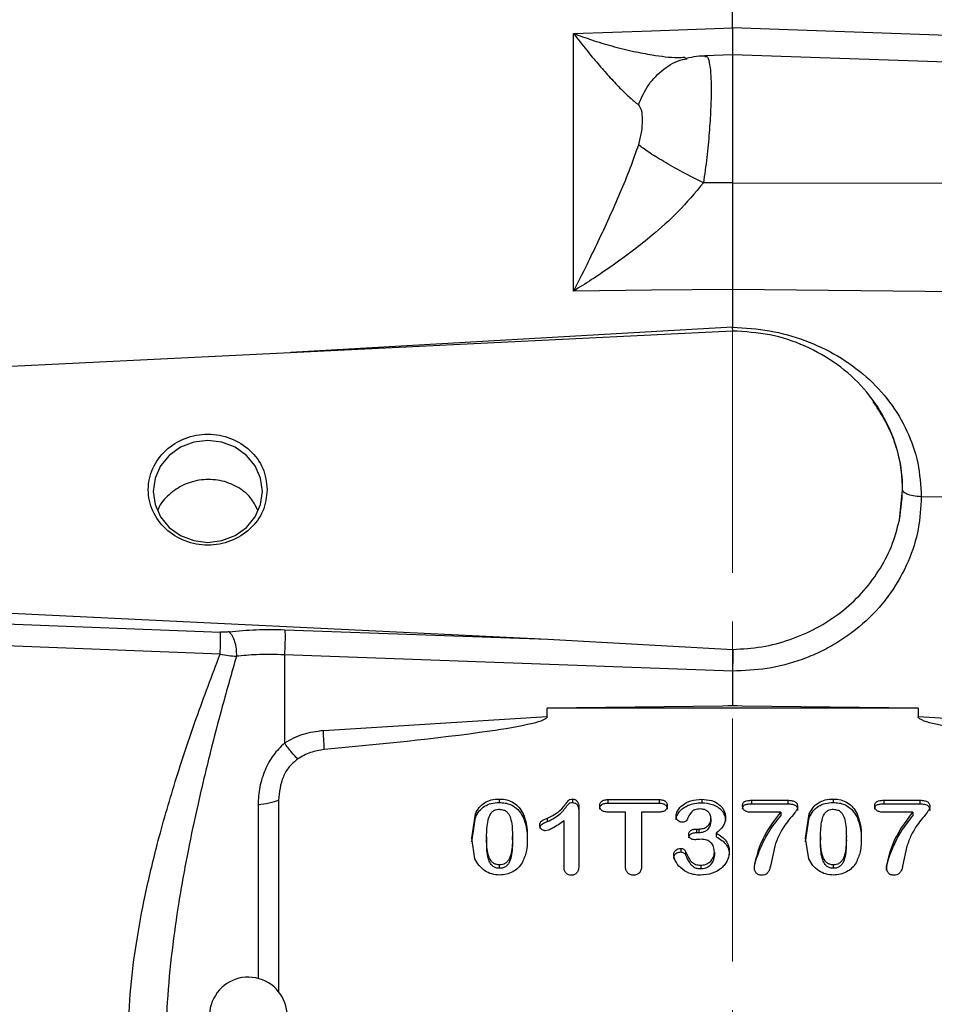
# Model space of a CAD drawing. Header units: inches. Extents: x 0.6 to 16.3, y 0.2 to 11.5.
# Tile 13 of 16: x 10.5 to 12.4, y 6.9 to 9. Entities that reach past the tile are written whole.
import ezdxf

# ---------------------------------------------------------------- set-up
doc = ezdxf.new("R2010")
doc.units = ezdxf.units.IN
doc.header["$MEASUREMENT"] = 0
doc.linetypes.add('CENTERX2', pattern=[0.8, 0.5, -0.1, 0.1, -0.1])
doc.styles.add('SLDTEXTSTYLE0', font='TXT', dxfattribs={"width": 0.75})
doc.dimstyles.new('SLDDIMSTYLE3', dxfattribs={"dimtxt": 0.137795, "dimasz": 0.14, "dimexe": 0, "dimexo": 0.0625, "dimgap": 0.034449, "dimtad": 0, "dimdec": 1, "dimlfac": 1.5, "dimrnd": 1e-09, "dimzin": 12, "dimdsep": 46, "dimtxsty": 'SLDTEXTSTYLE0', "dimblk1": 'CLOSED', "dimblk2": 'CLOSED', "dimsah": 1, "dimcen": 0.09, "dimadec": 0, "dimazin": 3, "dimtfac": 1, "dimtofl": 0, "dimtmove": 0, "dimatfit": 3, "dimldrblk": 'CLOSED', "dimfxl": 0, "dimfrac": 2, "dimtolj": 1, "dimtzin": 12, "dimarcsym": 0})

# ---------------------------------------------------------------- blocks, each defined once
blk = doc.blocks.new('_Closed')
at = {"color": 0, "linetype": 'ByBlock', "lineweight": -2}
for p, q in [((-1, 0.166667), (0, 0)), ((-1, 0.166667), (-1, -0.166667)), ((0, 0), (-1, -0.166667)), ((0, 0), (-1, 0))]:
    blk.add_line(p, q, dxfattribs=at)
blk = doc.blocks.new('_D_8')
at = {"color": 7, "linetype": 'Continuous', "lineweight": 0}
for p, q in [((10.35, 9.8206), (10.308, 9.8206)), ((10.308, 9.8206), (10.308, 9.6018)), ((10.6554, 9.8206), (10.6974, 9.8206)), ((10.6974, 9.8206), (10.6974, 9.6018)), ((8.959, 8.7137), (8.959, 9.6615)), ((8.959, 9.6221), (10.1871, 9.6221)), ((12.0044, 9.6221), (10.8183, 9.6221)), ((10.308, 9.6018), (10.35, 9.6018)), ((10.6974, 9.6018), (10.6554, 9.6018))]:
    blk.add_line(p, q, dxfattribs=at)
at = {"color": 7, "linetype": 'Continuous', "lineweight": 18, "xscale": 0.14, "yscale": 0.14, "rotation": 180.0000000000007}
blk.add_blockref('_Closed', (8.959, 9.6221), dxfattribs=at)
at = {"color": 7, "linetype": 'Continuous', "lineweight": 18, "xscale": 0.14, "yscale": 0.14}
blk.add_blockref('_Closed', (12.0044, 9.6221), dxfattribs=at)
at = {"color": 7, "linetype": 'Continuous', "lineweight": 18, "char_height": 0.1378, "attachment_point": 1, "style": 'SLDTEXTSTYLE0'}
for s, insert in [('116', (10.35, 9.7795)), ('4.6', (10.3754, 9.5733))]:
    blk.add_mtext(s, dxfattribs=dict(at, insert=insert))
blk = doc.blocks.new('_D_10')
at = {"color": 7, "linetype": 'Continuous', "lineweight": 0}
for p, q in [((13.2373, 10.3086), (13.1954, 10.3086)), ((13.1954, 10.3086), (13.1954, 10.0898)), ((13.5428, 10.3086), (13.5848, 10.3086)), ((13.5848, 10.3086), (13.5848, 10.0898)), ((12.0044, 9.9929), (12.0044, 10.1495)), ((15.4596, 7.596), (15.4596, 10.1495)), ((12.0044, 10.1101), (13.0745, 10.1101)), ((15.4596, 10.1101), (13.7056, 10.1101)), ((13.1954, 10.0898), (13.2373, 10.0898)), ((13.5848, 10.0898), (13.5428, 10.0898))]:
    blk.add_line(p, q, dxfattribs=at)
at = {"color": 7, "linetype": 'Continuous', "lineweight": 18, "xscale": 0.14, "yscale": 0.14, "rotation": 180.0000000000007}
blk.add_blockref('_Closed', (12.0044, 10.1101), dxfattribs=at)
at = {"color": 7, "linetype": 'Continuous', "lineweight": 18, "xscale": 0.14, "yscale": 0.14}
blk.add_blockref('_Closed', (15.4596, 10.1101), dxfattribs=at)
at = {"color": 7, "linetype": 'Continuous', "lineweight": 18, "char_height": 0.1378, "attachment_point": 1, "style": 'SLDTEXTSTYLE0'}
for s, insert in [('132', (13.2373, 10.2675)), ('5.2', (13.2628, 10.0613))]:
    blk.add_mtext(s, dxfattribs=dict(at, insert=insert))

msp = doc.modelspace()

# ---------------------------------------------------------------- linework, layer by layer
at = {"color": 7, "linetype": 'CENTERX2', "lineweight": 18}
msp.add_line((12.0044, 3.8287), (12.0044, 9.9535), dxfattribs=at)
at = {"color": 7, "linetype": 'Continuous', "lineweight": 25}
for p, q in [((12.0044, 8.9503), (12.0044, 9.3077)), ((11.6768, 8.9388), (11.8377, 8.9444)), ((11.6768, 8.4084), (11.6768, 8.9388)), ((11.8377, 8.9444), (12.0044, 8.9503)), ((13.514, 8.8972), (12.0044, 8.9503)), ((11.9076, 8.8877), (11.9053, 8.889)), ((12.0044, 8.8948), (11.9472, 8.8928)), ((11.9472, 8.8914), (11.9493, 8.8913)), ((13.5141, 8.8421), (12.0044, 8.8948)), ((12.0044, 8.8948), (12.0044, 8.6312)), ((12.0044, 8.6312), (11.9442, 8.6311)), ((12.0044, 8.6312), (13.514, 8.6294)), ((12.0044, 8.4119), (11.8377, 8.4101)), ((12.0044, 8.4119), (12.0044, 8.3342)), ((13.514, 8.3959), (12.0044, 8.4119)), ((11.8377, 8.4101), (11.6768, 8.4084)), ((12.0045, 8.3262), (12.0044, 8.3342)), ((12.0044, 8.3263), (10.1578, 8.2359)), ((12.3476, 7.9371), (12.3541, 7.9996)), ((12.3541, 7.9996), (12.3541, 7.9997)), ((12.9265, 7.9786), (12.3927, 7.9853)), ((10.1578, 7.7635), (11.6239, 7.6918)), ((10.1578, 7.7376), (10.9504, 7.7065)), ((11.0829, 7.7115), (11.6239, 7.6918)), ((10.9497, 7.6612), (10.1571, 7.6915)), ((11.6239, 7.6918), (12.0046, 7.6711)), ((11.0822, 7.6599), (11.0822, 7.4781)), ((12.0044, 7.6263), (11.0822, 7.6599)), ((12.0044, 7.6263), (12.0044, 7.5555)), ((11.9845, 7.5543), (11.6225, 7.5497)), ((11.6225, 7.532), (11.6225, 7.5497)), ((12.3862, 7.5497), (11.6225, 7.5497)), ((12.0044, 7.5555), (11.9845, 7.5543)), ((12.0044, 7.5545), (11.9845, 7.5543)), ((12.0044, 7.5545), (12.0044, 7.5555)), ((12.0242, 7.5543), (12.0044, 7.5555)), ((12.0242, 7.5543), (12.0044, 7.5545)), ((12.3862, 7.5497), (12.0242, 7.5543)), ((12.3862, 7.5497), (12.3862, 7.532)), ((11.6225, 7.532), (11.1621, 7.5037)), ((12.8466, 7.5037), (12.3862, 7.532)), ((11.0696, 7.3603), (11.0696, 6.9647)), ((11.524, 7.363), (11.524, 7.3558)), ((11.6748, 7.3628), (11.6748, 7.3556)), ((11.7476, 7.3618), (11.8531, 7.3618)), ((11.7476, 7.3618), (11.7476, 7.3546)), ((11.8531, 7.3618), (11.8531, 7.3546)), ((11.9409, 7.3625), (11.9409, 7.3554)), ((12.0434, 7.3604), (12.1179, 7.3604)), ((12.0434, 7.3604), (12.0434, 7.3532)), ((12.1179, 7.3604), (12.1179, 7.3532)), ((12.2111, 7.363), (12.2111, 7.3558)), ((12.3154, 7.3604), (12.3899, 7.3604)), ((12.3154, 7.3604), (12.3154, 7.3532)), ((12.3899, 7.3604), (12.3899, 7.3532)), ((11.6878, 7.3467), (11.6878, 7.2272)), ((11.7476, 7.3546), (11.8531, 7.3546)), ((12.0434, 7.3532), (12.1179, 7.3532)), ((12.3154, 7.3532), (12.3899, 7.3532)), ((11.4675, 7.2821), (11.4749, 7.3322)), ((11.4675, 7.275), (11.4749, 7.3251)), ((11.4749, 7.3322), (11.4749, 7.3251)), ((11.5734, 7.3326), (11.5734, 7.3254)), ((11.6234, 7.3165), (11.6234, 7.3237)), ((11.6574, 7.2231), (11.6574, 7.3181)), ((11.7838, 7.3362), (11.7476, 7.3362)), ((11.7838, 7.225), (11.7838, 7.3362)), ((11.8169, 7.3362), (11.8169, 7.225)), ((11.8531, 7.3362), (11.8169, 7.3362)), ((11.9597, 7.3231), (11.9597, 7.3159)), ((12.1033, 7.3359), (12.0434, 7.3359)), ((12.1033, 7.3359), (12.1033, 7.3287)), ((12.1546, 7.2821), (12.162, 7.3322)), ((12.1546, 7.275), (12.162, 7.3251)), ((12.162, 7.3322), (12.162, 7.3251)), ((12.2605, 7.3326), (12.2605, 7.3254)), ((12.3753, 7.3359), (12.3154, 7.3359)), ((12.3753, 7.3359), (12.3753, 7.3287)), ((11.93, 7.3012), (11.9345, 7.3012)), ((11.93, 7.3012), (11.93, 7.294)), ((11.9345, 7.3012), (11.9345, 7.294)), ((11.4742, 7.2402), (11.4675, 7.2821)), ((11.4981, 7.2852), (11.4981, 7.278)), ((11.5513, 7.2788), (11.5513, 7.286)), ((11.93, 7.294), (11.9345, 7.294)), ((11.9707, 7.2925), (11.9707, 7.2853)), ((12.1613, 7.2402), (12.1546, 7.2821)), ((12.1852, 7.2852), (12.1852, 7.278)), ((12.2384, 7.2788), (12.2384, 7.286)), ((11.8977, 7.2613), (11.8977, 7.2541)), ((11.9075, 7.2553), (11.9075, 7.2482)), ((12.0909, 7.2661), (12.0822, 7.225)), ((12.3629, 7.2661), (12.3542, 7.225)), ((11.9669, 7.2539), (11.9669, 7.2467)), ((11.5247, 7.2204), (11.5247, 7.2276)), ((11.9387, 7.2267), (11.9387, 7.2196)), ((12.2118, 7.2204), (12.2118, 7.2276))]:
    msp.add_line(p, q, dxfattribs=at)
at = {"color": 8, "linetype": 'Continuous', "lineweight": 25}
for p, q in [((12.0044, 8.3342), (11.095, 8.2818)), ((11.0277, 7.3507), (11.0277, 6.9937))]:
    msp.add_line(p, q, dxfattribs=at)
at = {"color": 7, "linetype": 'Continuous', "lineweight": 25, "flags": 128}
msp.add_lwpolyline([(11.0368, 7.9961), (11.0329, 8.0233), (11.0217, 8.0486), (11.0038, 8.0703), (10.9806, 8.087), (10.9534, 8.0975), (10.9244, 8.1011), (10.8953, 8.0975), (10.8682, 8.087), (10.8449, 8.0703), (10.827, 8.0486), (10.8158, 8.0233), (10.812, 7.9961), (10.8158, 7.969), (10.827, 7.9437), (10.8449, 7.9219), (10.8682, 7.9053), (10.8953, 7.8948), (10.9244, 7.8912), (10.9534, 7.8948), (10.9806, 7.9053), (11.0038, 7.9219), (11.0217, 7.9437), (11.0329, 7.969), (11.0368, 7.9961)], dxfattribs=at)
at = {"color": 7, "linetype": 'Continuous', "lineweight": 25}
msp.add_arc((11.0077, 6.9163), 0.08, 0, 236.8772, dxfattribs=at)
for points, knots in [([(11.6768, 8.9388), (11.686, 8.9271), (11.7028, 8.9056), (11.7272, 8.8763), (11.7501, 8.8501), (11.7722, 8.8265), (11.7929, 8.8062), (11.8048, 8.7967), (11.8105, 8.7921)], [0, 0, 0, 0, 0.19341, 0.356578, 0.521448, 0.69211, 0.851366, 1, 1, 1, 1]), ([(12.0044, 8.9503), (12.0044, 8.9402), (12.0044, 8.92), (12.0043, 8.9018), (12.0044, 8.8927), (12.0044, 8.8933), (12.0044, 8.8934)], [0, 0, 0, 0, 0.30691, 0.613797, 0.920679, 1, 1, 1, 1]), ([(11.951, 8.8923), (11.9441, 8.8922), (11.9305, 8.892), (11.9159, 8.8888), (11.9089, 8.8873)], [0, 0, 0, 0, 0.5118546, 1, 1, 1, 1]), ([(11.8105, 8.7921), (11.8127, 8.7889), (11.8175, 8.782), (11.8186, 8.7614), (11.8175, 8.7369), (11.8127, 8.7182), (11.8105, 8.7097)], [0, 0, 0, 0, 0.227358, 0.500018, 0.772307, 1, 1, 1, 1]), ([(11.8105, 8.7097), (11.8048, 8.6933), (11.7929, 8.6594), (11.7722, 8.6093), (11.7501, 8.559), (11.7272, 8.5099), (11.7028, 8.4597), (11.686, 8.4264), (11.6768, 8.4084)], [0, 0, 0, 0, 0.148633, 0.307887, 0.478552, 0.643419, 0.806588, 1, 1, 1, 1]), ([(11.9442, 8.6311), (11.9297, 8.6385), (11.9007, 8.6534), (11.8617, 8.6754), (11.8294, 8.6953), (11.8168, 8.7049), (11.8105, 8.7097)], [0, 0, 0, 0, 0.2500574, 0.5, 0.7499426, 1, 1, 1, 1]), ([(11.9442, 8.6311), (11.9271, 8.6107), (11.8946, 8.572), (11.8444, 8.5275), (11.7987, 8.4909), (11.7571, 8.4605), (11.7157, 8.4327), (11.6893, 8.4162), (11.6768, 8.4084)], [0, 0, 0, 0, 0.224415, 0.426368, 0.565915, 0.724691, 0.870242, 1, 1, 1, 1]), ([(12.0044, 8.6312), (12.0044, 8.6119), (12.0044, 8.5734), (12.0043, 8.5162), (12.0044, 8.4613), (12.0044, 8.4284), (12.0044, 8.4119)], [0, 0, 0, 0, 0.25, 0.499991, 0.749986, 1, 1, 1, 1]), ([(12.0044, 8.3342), (12.0298, 8.3326), (12.0807, 8.3293), (12.154, 8.3086), (12.2216, 8.2768), (12.2808, 8.2339), (12.3293, 8.1815), (12.3652, 8.1212), (12.3883, 8.0551), (12.3913, 8.0086), (12.3927, 7.9853)], [0, 0, 0, 0, 0.126097, 0.252058, 0.377818, 0.503134, 0.627853, 0.752139, 0.876181, 1, 1, 1, 1]), ([(11.0272, 7.9581), (11.0228, 7.9667), (11.013, 7.9859), (10.9851, 8.0072), (10.9498, 8.0204), (10.9114, 8.0217), (10.8742, 8.0116), (10.8439, 7.9905), (10.8257, 7.9706), (10.8221, 7.958), (10.8217, 7.9566)], [0, 0, 0, 0, 0.118213, 0.262222, 0.406685, 0.551088, 0.695118, 0.838954, 0.982887, 1, 1, 1, 1]), ([(12.3927, 7.9853), (12.3915, 7.9632), (12.3889, 7.9176), (12.3673, 7.8502), (12.3315, 7.7855), (12.281, 7.7281), (12.2291, 7.6892), (12.1834, 7.6647), (12.1368, 7.6454), (12.0769, 7.6292), (12.0281, 7.6273), (12.0044, 7.6263)], [0, 0, 0, 0, 0.116501, 0.239952, 0.368522, 0.49982, 0.631136, 0.695512, 0.759914, 0.883429, 1, 1, 1, 1]), ([(12.3927, 7.9853), (12.387, 7.9857), (12.3756, 7.9863), (12.363, 7.9901), (12.3555, 7.9948), (12.3546, 7.998), (12.3541, 7.9996)], [0, 0, 0, 0, 0.279848, 0.559118, 0.779509, 1, 1, 1, 1]), ([(12.0046, 7.6711), (12.0247, 7.6722), (12.0648, 7.6746), (12.1232, 7.6901), (12.178, 7.7138), (12.2277, 7.746), (12.2709, 7.7856), (12.3061, 7.8316), (12.3331, 7.8823), (12.3428, 7.9188), (12.3476, 7.9371)], [0, 0, 0, 0, 0.124979, 0.249831, 0.37492, 0.499683, 0.624787, 0.749811, 0.874943, 1, 1, 1, 1]), ([(10.9497, 7.6612), (10.95, 7.6664), (10.9504, 7.6769), (10.9507, 7.6908), (10.9507, 7.701), (10.9505, 7.7047), (10.9504, 7.7065)], [0, 0, 0, 0, 0.279846, 0.559282, 0.779604, 1, 1, 1, 1]), ([(10.9682, 7.7072), (10.9653, 7.7069), (10.9596, 7.7063), (10.9535, 7.7065), (10.9504, 7.7065)], [0, 0, 0, 0, 0.501706, 1, 1, 1, 1]), ([(10.9682, 7.7072), (10.9866, 7.709), (11.0234, 7.7126), (11.0631, 7.7119), (11.0829, 7.7115)], [0, 0, 0, 0, 0.499968, 1, 1, 1, 1]), ([(10.9682, 7.7072), (10.9703, 7.7048), (10.9746, 7.7001), (10.9798, 7.6873), (10.983, 7.672), (10.9831, 7.662), (10.9831, 7.6569)], [0, 0, 0, 0, 0.250166, 0.5, 0.749834, 1, 1, 1, 1]), ([(10.7605, 6.8631), (10.7614, 6.8958), (10.7632, 6.9635), (10.7762, 7.0643), (10.7952, 7.1672), (10.8217, 7.2783), (10.8568, 7.4), (10.9005, 7.531), (10.9331, 7.6173), (10.9497, 7.6612)], [0, 0, 0, 0, 0.120024, 0.249205, 0.369646, 0.499267, 0.662186, 0.82805, 1, 1, 1, 1]), ([(10.9497, 7.6612), (10.9555, 7.6602), (10.9671, 7.6581), (10.9778, 7.6573), (10.9831, 7.6569)], [0, 0, 0, 0, 0.50124, 1, 1, 1, 1]), ([(11.0822, 7.6599), (11.0627, 7.6603), (11.0284, 7.6611), (10.9967, 7.6582), (10.9831, 7.6569)], [0, 0, 0, 0, 0.569736, 1, 1, 1, 1]), ([(12.0046, 7.6711), (12.0046, 7.6677), (12.0047, 7.6613), (12.0046, 7.6491), (12.0044, 7.6371), (12.0044, 7.6298), (12.0044, 7.6263)], [0, 0, 0, 0, 0.278469, 0.537955, 0.77846, 1, 1, 1, 1]), ([(10.9831, 7.6569), (10.9733, 7.6225), (10.9547, 7.5567), (10.9282, 7.4554), (10.9045, 7.3563), (10.8827, 7.2537), (10.8644, 7.1531), (10.8498, 7.0493), (10.8398, 6.9482), (10.8384, 6.8801), (10.8377, 6.8476)], [0, 0, 0, 0, 0.132276, 0.252755, 0.383693, 0.503714, 0.633254, 0.753564, 0.882241, 1, 1, 1, 1]), ([(11.6225, 7.532), (11.6225, 7.5318), (11.6225, 7.5312), (11.6219, 7.5301), (11.6198, 7.5279), (11.6103, 7.5231), (11.5719, 7.5127), (11.4216, 7.4892), (11.2779, 7.4756), (11.1641, 7.4647)], [0, 0, 0, 0, 0.001753, 0.003662, 0.008308, 0.022226, 0.071773, 0.264734, 1, 1, 1, 1]), ([(12.8447, 7.4647), (12.7308, 7.4755), (12.5871, 7.4892), (12.4368, 7.5127), (12.3984, 7.5231), (12.389, 7.5279), (12.3868, 7.5301), (12.3863, 7.5312), (12.3862, 7.5318), (12.3862, 7.532)], [0, 0, 0, 0, 0.735265, 0.928226, 0.977772, 0.991689, 0.996336, 0.998246, 1, 1, 1, 1]), ([(11.1621, 7.5037), (11.1479, 7.5019), (11.1195, 7.4984), (11.0946, 7.4849), (11.0822, 7.4781)], [0, 0, 0, 0, 0.5000238, 1, 1, 1, 1]), ([(11.0822, 7.4781), (11.0741, 7.4703), (11.0576, 7.4541), (11.041, 7.4224), (11.0298, 7.3874), (11.0284, 7.3631), (11.0277, 7.3507)], [0, 0, 0, 0, 0.231235, 0.47735, 0.734702, 1, 1, 1, 1]), ([(11.1094, 7.4456), (11.1053, 7.4497), (11.0973, 7.4578), (11.0872, 7.4714), (11.0822, 7.4781)], [0, 0, 0, 0, 0.499884, 1, 1, 1, 1]), ([(11.1641, 7.4647), (11.1543, 7.4632), (11.1347, 7.4602), (11.1178, 7.4505), (11.1094, 7.4456)], [0, 0, 0, 0, 0.50001, 1, 1, 1, 1]), ([(11.1094, 7.4456), (11.1032, 7.4405), (11.0908, 7.4301), (11.0743, 7.4014), (11.0715, 7.3769), (11.0696, 7.3603)], [0, 0, 0, 0, 0.240065, 0.482608, 1, 1, 1, 1]), ([(11.4749, 7.3322), (11.4773, 7.3368), (11.4819, 7.3457), (11.4936, 7.3558), (11.508, 7.362), (11.5185, 7.3627), (11.524, 7.363)], [0, 0, 0, 0, 0.259667, 0.499925, 0.740143, 1, 1, 1, 1]), ([(11.524, 7.363), (11.5294, 7.3627), (11.5399, 7.362), (11.5541, 7.3558), (11.5658, 7.3459), (11.5708, 7.3372), (11.5734, 7.3326)], [0, 0, 0, 0, 0.25669, 0.497206, 0.736933, 1, 1, 1, 1]), ([(11.6234, 7.3237), (11.631, 7.3274), (11.645, 7.3342), (11.657, 7.3477), (11.6639, 7.3564), (11.6667, 7.3603), (11.6688, 7.3618), (11.6712, 7.3626), (11.6733, 7.3627), (11.6748, 7.3628)], [0, 0, 0, 0, 0.375049, 0.689225, 0.817867, 0.887755, 0.909013, 0.934027, 1, 1, 1, 1]), ([(11.6748, 7.3628), (11.6757, 7.3627), (11.6776, 7.3626), (11.6802, 7.3618), (11.6825, 7.3604), (11.6851, 7.3578), (11.6875, 7.3531), (11.6877, 7.349), (11.6878, 7.3467)], [0, 0, 0, 0, 0.1172728, 0.2274745, 0.3368092, 0.4516216, 0.7016876, 1, 1, 1, 1]), ([(11.7308, 7.349), (11.7308, 7.3499), (11.7309, 7.3518), (11.7317, 7.3543), (11.7331, 7.3566), (11.7351, 7.3585), (11.7375, 7.36), (11.7416, 7.3615), (11.7451, 7.3617), (11.7476, 7.3618)], [0, 0, 0, 0, 0.122969, 0.236851, 0.347078, 0.459609, 0.577415, 0.703877, 1, 1, 1, 1]), ([(11.8531, 7.3618), (11.8556, 7.3617), (11.8592, 7.3615), (11.8635, 7.3599), (11.8659, 7.3584), (11.8677, 7.3564), (11.8696, 7.3534), (11.8698, 7.3508), (11.87, 7.349)], [0, 0, 0, 0, 0.308148, 0.436091, 0.553143, 0.663822, 0.771947, 1, 1, 1, 1]), ([(11.8879, 7.3276), (11.888, 7.3295), (11.8885, 7.3335), (11.8925, 7.3419), (11.9018, 7.352), (11.9192, 7.3609), (11.9333, 7.362), (11.9409, 7.3625)], [0, 0, 0, 0, 0.085442, 0.181765, 0.408007, 0.680215, 1, 1, 1, 1]), ([(11.9409, 7.3625), (11.9476, 7.3621), (11.9603, 7.3612), (11.9743, 7.3541), (11.9823, 7.3464), (11.9865, 7.3398), (11.9892, 7.3326), (11.9895, 7.3275), (11.9896, 7.3249)], [0, 0, 0, 0, 0.284241, 0.535843, 0.653931, 0.768423, 0.882512, 1, 1, 1, 1]), ([(12.0248, 7.349), (12.0248, 7.3501), (12.0249, 7.3521), (12.0258, 7.3548), (12.0274, 7.357), (12.0307, 7.3589), (12.0361, 7.3601), (12.0408, 7.3603), (12.0434, 7.3604)], [0, 0, 0, 0, 0.136118, 0.251353, 0.353976, 0.455393, 0.693594, 1, 1, 1, 1]), ([(12.1179, 7.3604), (12.121, 7.3603), (12.1263, 7.3601), (12.1325, 7.3581), (12.1356, 7.3555), (12.1371, 7.353), (12.138, 7.3501), (12.1381, 7.348), (12.1382, 7.3468)], [0, 0, 0, 0, 0.3242241, 0.5604287, 0.6602977, 0.762149, 0.8734482, 1, 1, 1, 1]), ([(12.162, 7.3322), (12.1644, 7.3368), (12.169, 7.3457), (12.1807, 7.3558), (12.1951, 7.362), (12.2056, 7.3627), (12.2111, 7.363)], [0, 0, 0, 0, 0.2596674, 0.4999246, 0.740143, 1, 1, 1, 1]), ([(12.2111, 7.363), (12.2165, 7.3627), (12.227, 7.362), (12.2412, 7.3558), (12.2529, 7.3459), (12.2579, 7.3372), (12.2605, 7.3326)], [0, 0, 0, 0, 0.25669, 0.497206, 0.736933, 1, 1, 1, 1]), ([(12.2968, 7.349), (12.2969, 7.3501), (12.297, 7.3521), (12.2979, 7.3548), (12.2995, 7.357), (12.3027, 7.3589), (12.3082, 7.3601), (12.3128, 7.3603), (12.3154, 7.3604)], [0, 0, 0, 0, 0.136118, 0.251353, 0.353976, 0.455393, 0.693594, 1, 1, 1, 1]), ([(12.3899, 7.3604), (12.393, 7.3603), (12.3984, 7.3601), (12.4045, 7.3581), (12.4077, 7.3555), (12.4092, 7.353), (12.4101, 7.3501), (12.4102, 7.348), (12.4102, 7.3468)], [0, 0, 0, 0, 0.324224, 0.560429, 0.660298, 0.762149, 0.873448, 1, 1, 1, 1]), ([(11.4749, 7.3251), (11.4773, 7.3297), (11.4819, 7.3386), (11.4936, 7.3486), (11.508, 7.3549), (11.5185, 7.3555), (11.524, 7.3558)], [0, 0, 0, 0, 0.259872, 0.500088, 0.740313, 1, 1, 1, 1]), ([(11.4981, 7.2852), (11.4984, 7.2967), (11.4988, 7.3128), (11.5043, 7.3305), (11.51, 7.3375), (11.5158, 7.3408), (11.5209, 7.3418), (11.5237, 7.3419), (11.5244, 7.3419)], [0, 0, 0, 0, 0.505959, 0.699338, 0.792228, 0.885749, 0.970723, 1, 1, 1, 1]), ([(11.524, 7.3558), (11.5281, 7.3556), (11.5361, 7.3553), (11.5496, 7.3511), (11.5638, 7.3418), (11.5701, 7.331), (11.5734, 7.3254)], [0, 0, 0, 0, 0.195859, 0.379189, 0.675791, 1, 1, 1, 1]), ([(11.5244, 7.3419), (11.5275, 7.3416), (11.5327, 7.3413), (11.5395, 7.3373), (11.5449, 7.3305), (11.551, 7.3132), (11.5512, 7.2975), (11.5513, 7.286)], [0, 0, 0, 0, 0.126491, 0.212155, 0.31637, 0.496287, 1, 1, 1, 1]), ([(11.6234, 7.3165), (11.633, 7.3215), (11.6496, 7.3302), (11.6612, 7.3458), (11.6669, 7.3532), (11.6687, 7.3546), (11.6711, 7.3555), (11.6733, 7.3556), (11.6748, 7.3556)], [0, 0, 0, 0, 0.476188, 0.830857, 0.88667, 0.904885, 0.935045, 1, 1, 1, 1]), ([(11.6748, 7.3556), (11.6764, 7.3555), (11.6789, 7.3552), (11.6818, 7.3537), (11.6838, 7.352), (11.6855, 7.3497), (11.6875, 7.3456), (11.6877, 7.342), (11.6878, 7.3395)], [0, 0, 0, 0, 0.204604, 0.302397, 0.403001, 0.535327, 0.675388, 1, 1, 1, 1]), ([(11.7308, 7.3418), (11.7309, 7.3435), (11.7311, 7.3459), (11.7326, 7.3487), (11.7343, 7.3507), (11.7367, 7.3524), (11.7411, 7.3543), (11.7449, 7.3545), (11.7476, 7.3546)], [0, 0, 0, 0, 0.2129301, 0.311831, 0.4109209, 0.540223, 0.6774582, 1, 1, 1, 1]), ([(11.7476, 7.3362), (11.745, 7.3363), (11.7415, 7.3365), (11.7373, 7.3381), (11.7349, 7.3396), (11.733, 7.3415), (11.7312, 7.3446), (11.7309, 7.3472), (11.7308, 7.349)], [0, 0, 0, 0, 0.3051934, 0.4323454, 0.5488616, 0.659314, 0.7679547, 1, 1, 1, 1]), ([(11.8531, 7.3546), (11.856, 7.3545), (11.86, 7.3543), (11.8645, 7.3522), (11.8673, 7.3499), (11.8696, 7.3464), (11.8699, 7.3434), (11.87, 7.3418)], [0, 0, 0, 0, 0.351165, 0.481513, 0.607128, 0.797797, 1, 1, 1, 1]), ([(11.87, 7.349), (11.8698, 7.3472), (11.8696, 7.3446), (11.8677, 7.3415), (11.8659, 7.3396), (11.8634, 7.3381), (11.8592, 7.3365), (11.8556, 7.3363), (11.8531, 7.3362)], [0, 0, 0, 0, 0.230984, 0.339706, 0.450718, 0.567515, 0.694876, 1, 1, 1, 1]), ([(11.8879, 7.3205), (11.888, 7.3222), (11.8883, 7.3258), (11.8912, 7.3324), (11.8984, 7.3418), (11.911, 7.35), (11.9264, 7.3547), (11.9359, 7.3551), (11.9409, 7.3554)], [0, 0, 0, 0, 0.076892, 0.162008, 0.322265, 0.595575, 0.79161, 1, 1, 1, 1]), ([(11.9378, 7.3426), (11.934, 7.3424), (11.9286, 7.3421), (11.9226, 7.3391), (11.9158, 7.3328), (11.9129, 7.3257), (11.9105, 7.3199)], [0, 0, 0, 0, 0.283743, 0.400474, 0.504922, 1, 1, 1, 1]), ([(11.9597, 7.3231), (11.9595, 7.3256), (11.9589, 7.3307), (11.9549, 7.3361), (11.9507, 7.3395), (11.9454, 7.342), (11.9409, 7.3424), (11.9378, 7.3426)], [0, 0, 0, 0, 0.239152, 0.479096, 0.60367, 0.728369, 1, 1, 1, 1]), ([(11.9409, 7.3554), (11.9482, 7.3548), (11.9595, 7.354), (11.9722, 7.3479), (11.9794, 7.3423), (11.9848, 7.3359), (11.9889, 7.3276), (11.9894, 7.321), (11.9896, 7.3177)], [0, 0, 0, 0, 0.3076971, 0.4779185, 0.59334, 0.7038657, 0.8495747, 1, 1, 1, 1]), ([(12.0248, 7.3418), (12.0248, 7.3429), (12.0249, 7.3448), (12.0257, 7.3474), (12.0271, 7.3494), (12.0302, 7.3517), (12.0359, 7.3529), (12.0408, 7.3531), (12.0434, 7.3532)], [0, 0, 0, 0, 0.128297, 0.237684, 0.334651, 0.428312, 0.689477, 1, 1, 1, 1]), ([(12.0434, 7.3359), (12.0407, 7.336), (12.0358, 7.3361), (12.0302, 7.3382), (12.0273, 7.3408), (12.0258, 7.3431), (12.0249, 7.3459), (12.0248, 7.3479), (12.0248, 7.349)], [0, 0, 0, 0, 0.307521, 0.546409, 0.652103, 0.758325, 0.872315, 1, 1, 1, 1]), ([(12.1382, 7.3468), (12.1381, 7.346), (12.1378, 7.3437), (12.1358, 7.3398), (12.1298, 7.3314), (12.1201, 7.3204), (12.1089, 7.3049), (12.0986, 7.2873), (12.0936, 7.2736), (12.0909, 7.2661)], [0, 0, 0, 0, 0.025665, 0.074526, 0.138278, 0.353372, 0.533757, 0.742244, 1, 1, 1, 1]), ([(12.1179, 7.3532), (12.1211, 7.3531), (12.1256, 7.353), (12.1309, 7.3514), (12.1338, 7.35), (12.1358, 7.348), (12.1378, 7.3447), (12.138, 7.3417), (12.1382, 7.3397)], [0, 0, 0, 0, 0.336245, 0.467233, 0.578597, 0.674157, 0.772382, 1, 1, 1, 1]), ([(12.162, 7.3251), (12.1644, 7.3297), (12.169, 7.3386), (12.1807, 7.3486), (12.1951, 7.3549), (12.2056, 7.3555), (12.2111, 7.3558)], [0, 0, 0, 0, 0.259872, 0.500088, 0.740313, 1, 1, 1, 1]), ([(12.1852, 7.2852), (12.1855, 7.2967), (12.1859, 7.3128), (12.1914, 7.3305), (12.1971, 7.3375), (12.2029, 7.3408), (12.208, 7.3418), (12.2108, 7.3419), (12.2115, 7.3419)], [0, 0, 0, 0, 0.505959, 0.699338, 0.792228, 0.885749, 0.970723, 1, 1, 1, 1]), ([(12.2111, 7.3558), (12.2152, 7.3556), (12.2232, 7.3553), (12.2367, 7.3511), (12.2509, 7.3418), (12.2572, 7.331), (12.2605, 7.3254)], [0, 0, 0, 0, 0.195859, 0.379189, 0.675791, 1, 1, 1, 1]), ([(12.2115, 7.3419), (12.2146, 7.3416), (12.2198, 7.3413), (12.2266, 7.3373), (12.232, 7.3305), (12.2381, 7.3132), (12.2383, 7.2975), (12.2384, 7.286)], [0, 0, 0, 0, 0.126491, 0.212155, 0.31637, 0.496287, 1, 1, 1, 1]), ([(12.2968, 7.3418), (12.2969, 7.3429), (12.297, 7.3448), (12.2978, 7.3474), (12.2991, 7.3494), (12.3022, 7.3517), (12.3079, 7.3529), (12.3128, 7.3531), (12.3154, 7.3532)], [0, 0, 0, 0, 0.128297, 0.237684, 0.334651, 0.428312, 0.689477, 1, 1, 1, 1]), ([(12.3154, 7.3359), (12.3127, 7.336), (12.3079, 7.3361), (12.3023, 7.3382), (12.2993, 7.3408), (12.2979, 7.3431), (12.297, 7.3459), (12.2969, 7.3479), (12.2968, 7.349)], [0, 0, 0, 0, 0.307521, 0.546409, 0.652103, 0.758325, 0.872315, 1, 1, 1, 1]), ([(12.4102, 7.3468), (12.4101, 7.346), (12.4099, 7.3437), (12.4079, 7.3398), (12.4019, 7.3314), (12.3922, 7.3204), (12.3809, 7.3049), (12.3707, 7.2873), (12.3657, 7.2736), (12.3629, 7.2661)], [0, 0, 0, 0, 0.025665, 0.0745259, 0.1382784, 0.3533723, 0.5337575, 0.7422437, 1, 1, 1, 1]), ([(12.3899, 7.3532), (12.3932, 7.3531), (12.3976, 7.353), (12.403, 7.3514), (12.4058, 7.35), (12.4079, 7.348), (12.4099, 7.3447), (12.4101, 7.3417), (12.4102, 7.3397)], [0, 0, 0, 0, 0.336245, 0.467233, 0.578597, 0.674157, 0.772382, 1, 1, 1, 1]), ([(11.5734, 7.3326), (11.5759, 7.3257), (11.5816, 7.31), (11.5818, 7.2933), (11.5819, 7.2839)], [0, 0, 0, 0, 0.435465, 1, 1, 1, 1]), ([(11.5734, 7.3254), (11.5759, 7.3186), (11.5816, 7.3028), (11.5818, 7.2862), (11.5819, 7.2768)], [0, 0, 0, 0, 0.435474, 1, 1, 1, 1]), ([(11.6073, 7.3093), (11.6074, 7.3109), (11.6076, 7.3132), (11.6092, 7.3158), (11.6138, 7.3198), (11.619, 7.3219), (11.6234, 7.3237)], [0, 0, 0, 0, 0.210704, 0.3035899, 0.3954841, 1, 1, 1, 1]), ([(11.6234, 7.3165), (11.6198, 7.3149), (11.6153, 7.3129), (11.6103, 7.3098), (11.6085, 7.3076), (11.6074, 7.305), (11.6073, 7.3031), (11.6073, 7.3021)], [0, 0, 0, 0, 0.502157, 0.627204, 0.750172, 0.865107, 1, 1, 1, 1]), ([(11.6574, 7.3181), (11.6497, 7.3128), (11.6395, 7.3057), (11.6264, 7.2989), (11.6212, 7.2981), (11.6192, 7.2977)], [0, 0, 0, 0, 0.649118, 0.859533, 1, 1, 1, 1]), ([(11.8998, 7.3153), (11.899, 7.3154), (11.8976, 7.3155), (11.8947, 7.3164), (11.892, 7.3181), (11.8899, 7.3205), (11.8882, 7.3234), (11.888, 7.3259), (11.8879, 7.3276)], [0, 0, 0, 0, 0.1108958, 0.2223427, 0.463804, 0.5922818, 0.7207987, 1, 1, 1, 1]), ([(11.9105, 7.3199), (11.9103, 7.3196), (11.9099, 7.3189), (11.9086, 7.3176), (11.9065, 7.3164), (11.9033, 7.3155), (11.901, 7.3154), (11.8998, 7.3153)], [0, 0, 0, 0, 0.10274, 0.207874, 0.439997, 0.703387, 1, 1, 1, 1]), ([(11.9345, 7.3012), (11.9378, 7.3015), (11.9442, 7.3019), (11.9513, 7.3057), (11.9557, 7.3098), (11.9581, 7.3137), (11.9595, 7.3182), (11.9597, 7.3214), (11.9597, 7.3231)], [0, 0, 0, 0, 0.2521132, 0.4935015, 0.6141044, 0.734117, 0.8606988, 1, 1, 1, 1]), ([(11.9896, 7.3249), (11.9894, 7.3216), (11.989, 7.3154), (11.9835, 7.3035), (11.9759, 7.297), (11.9707, 7.2925)], [0, 0, 0, 0, 0.255191, 0.488667, 1, 1, 1, 1]), ([(12.0491, 7.2237), (12.0526, 7.2392), (12.0617, 7.2801), (12.0874, 7.3145), (12.1033, 7.3359)], [0, 0, 0, 0, 0.380583, 1, 1, 1, 1]), ([(12.0491, 7.2165), (12.0493, 7.22), (12.05, 7.2299), (12.0554, 7.2464), (12.0646, 7.2693), (12.0792, 7.2979), (12.0947, 7.3177), (12.1033, 7.3287)], [0, 0, 0, 0, 0.082819, 0.240118, 0.411825, 0.67234, 1, 1, 1, 1]), ([(12.2605, 7.3326), (12.263, 7.3257), (12.2687, 7.31), (12.2689, 7.2933), (12.269, 7.2839)], [0, 0, 0, 0, 0.435465, 1, 1, 1, 1]), ([(12.2605, 7.3254), (12.263, 7.3186), (12.2687, 7.3028), (12.2689, 7.2862), (12.269, 7.2768)], [0, 0, 0, 0, 0.435474, 1, 1, 1, 1]), ([(12.3211, 7.2237), (12.3246, 7.2392), (12.3337, 7.2801), (12.3594, 7.3145), (12.3753, 7.3359)], [0, 0, 0, 0, 0.380583, 1, 1, 1, 1]), ([(12.3211, 7.2165), (12.3214, 7.22), (12.3221, 7.2299), (12.3275, 7.2464), (12.3366, 7.2693), (12.3513, 7.2979), (12.3667, 7.3177), (12.3753, 7.3287)], [0, 0, 0, 0, 0.082819, 0.240118, 0.411825, 0.67234, 1, 1, 1, 1]), ([(11.6192, 7.2977), (11.6184, 7.2978), (11.6169, 7.2978), (11.6139, 7.2988), (11.6107, 7.301), (11.6078, 7.3048), (11.6075, 7.3078), (11.6073, 7.3093)], [0, 0, 0, 0, 0.120876, 0.240035, 0.492805, 0.748475, 1, 1, 1, 1]), ([(11.914, 7.2901), (11.914, 7.2909), (11.9141, 7.2924), (11.9149, 7.2946), (11.9162, 7.2966), (11.918, 7.2982), (11.9203, 7.2996), (11.9243, 7.301), (11.9276, 7.3011), (11.93, 7.3012)], [0, 0, 0, 0, 0.1129, 0.219467, 0.32529, 0.436068, 0.554823, 0.68556, 1, 1, 1, 1]), ([(11.9345, 7.294), (11.9372, 7.2942), (11.9423, 7.2945), (11.9489, 7.2972), (11.954, 7.3007), (11.9574, 7.305), (11.9594, 7.3102), (11.9596, 7.3139), (11.9597, 7.3159)], [0, 0, 0, 0, 0.203255, 0.396116, 0.548624, 0.689548, 0.836601, 1, 1, 1, 1]), ([(11.5247, 7.2276), (11.5222, 7.2277), (11.5176, 7.2281), (11.5116, 7.2311), (11.5062, 7.2366), (11.4994, 7.2513), (11.4984, 7.2686), (11.4982, 7.2821), (11.4981, 7.2852)], [0, 0, 0, 0, 0.100132, 0.183832, 0.267377, 0.415926, 0.867412, 1, 1, 1, 1]), ([(11.5247, 7.2204), (11.5222, 7.2206), (11.5176, 7.2209), (11.5116, 7.2239), (11.5062, 7.2294), (11.4994, 7.2442), (11.4984, 7.2614), (11.4982, 7.2749), (11.4981, 7.278)], [0, 0, 0, 0, 0.100132, 0.183832, 0.267377, 0.415926, 0.867412, 1, 1, 1, 1]), ([(11.5513, 7.286), (11.5512, 7.2745), (11.5511, 7.2583), (11.5455, 7.2404), (11.5398, 7.2326), (11.534, 7.2289), (11.5286, 7.2277), (11.5256, 7.2276), (11.5247, 7.2276)], [0, 0, 0, 0, 0.486418, 0.687943, 0.783628, 0.880477, 0.962371, 1, 1, 1, 1]), ([(11.5513, 7.2788), (11.5512, 7.2674), (11.5511, 7.2511), (11.5455, 7.2332), (11.5398, 7.2254), (11.534, 7.2217), (11.5286, 7.2205), (11.5256, 7.2204), (11.5247, 7.2204)], [0, 0, 0, 0, 0.486418, 0.687943, 0.783628, 0.880477, 0.962371, 1, 1, 1, 1]), ([(11.5819, 7.2839), (11.5819, 7.274), (11.5819, 7.256), (11.5747, 7.2394), (11.5715, 7.232)], [0, 0, 0, 0, 0.555597, 1, 1, 1, 1]), ([(11.914, 7.2829), (11.9141, 7.2843), (11.9144, 7.2869), (11.9166, 7.2899), (11.9191, 7.2918), (11.9234, 7.2937), (11.9272, 7.2939), (11.93, 7.294)], [0, 0, 0, 0, 0.191152, 0.374872, 0.498585, 0.627347, 1, 1, 1, 1]), ([(11.9269, 7.2792), (11.925, 7.2793), (11.9224, 7.2795), (11.9192, 7.2808), (11.9173, 7.2821), (11.9158, 7.2837), (11.9143, 7.2863), (11.9141, 7.2885), (11.914, 7.2901)], [0, 0, 0, 0, 0.282277, 0.405027, 0.52156, 0.634231, 0.748013, 1, 1, 1, 1]), ([(11.9398, 7.2801), (11.9375, 7.28), (11.9339, 7.2798), (11.9296, 7.2794), (11.9276, 7.2793), (11.9269, 7.2792)], [0, 0, 0, 0, 0.534795, 0.832332, 1, 1, 1, 1]), ([(11.9669, 7.2539), (11.9666, 7.2576), (11.9662, 7.263), (11.963, 7.2694), (11.9598, 7.2733), (11.9558, 7.2763), (11.9493, 7.2794), (11.9437, 7.2798), (11.9398, 7.2801)], [0, 0, 0, 0, 0.269866, 0.390061, 0.506848, 0.622544, 0.739866, 1, 1, 1, 1]), ([(11.9707, 7.2925), (11.9748, 7.2902), (11.9824, 7.2859), (11.9911, 7.2769), (11.9966, 7.2665), (11.9972, 7.259), (11.9975, 7.2552)], [0, 0, 0, 0, 0.279786, 0.527179, 0.760167, 1, 1, 1, 1]), ([(11.9707, 7.2853), (11.9748, 7.2831), (11.9824, 7.2787), (11.9911, 7.2697), (11.9966, 7.2593), (11.9972, 7.2518), (11.9975, 7.248)], [0, 0, 0, 0, 0.279783, 0.527175, 0.760164, 1, 1, 1, 1]), ([(12.2118, 7.2276), (12.2093, 7.2277), (12.2047, 7.2281), (12.1987, 7.2311), (12.1933, 7.2366), (12.1865, 7.2513), (12.1854, 7.2686), (12.1853, 7.2821), (12.1852, 7.2852)], [0, 0, 0, 0, 0.100132, 0.183832, 0.267377, 0.415926, 0.867412, 1, 1, 1, 1]), ([(12.2118, 7.2204), (12.2093, 7.2206), (12.2047, 7.2209), (12.1987, 7.2239), (12.1933, 7.2294), (12.1865, 7.2442), (12.1854, 7.2614), (12.1853, 7.2749), (12.1852, 7.278)], [0, 0, 0, 0, 0.100132, 0.183832, 0.267377, 0.415926, 0.867412, 1, 1, 1, 1]), ([(12.2384, 7.286), (12.2383, 7.2745), (12.2382, 7.2583), (12.2326, 7.2404), (12.2269, 7.2326), (12.2211, 7.2289), (12.2157, 7.2277), (12.2127, 7.2276), (12.2118, 7.2276)], [0, 0, 0, 0, 0.486418, 0.687943, 0.783628, 0.880477, 0.962371, 1, 1, 1, 1]), ([(12.2384, 7.2788), (12.2383, 7.2674), (12.2382, 7.2511), (12.2326, 7.2332), (12.2269, 7.2254), (12.2211, 7.2217), (12.2157, 7.2205), (12.2127, 7.2204), (12.2118, 7.2204)], [0, 0, 0, 0, 0.486418, 0.687943, 0.783628, 0.880477, 0.962371, 1, 1, 1, 1]), ([(12.269, 7.2839), (12.269, 7.274), (12.269, 7.256), (12.2618, 7.2394), (12.2586, 7.232)], [0, 0, 0, 0, 0.555597, 1, 1, 1, 1]), ([(11.8831, 7.2479), (11.8833, 7.2497), (11.8835, 7.2525), (11.8854, 7.2556), (11.8878, 7.2583), (11.8919, 7.2608), (11.8957, 7.2611), (11.8977, 7.2613)], [0, 0, 0, 0, 0.259815, 0.3810869, 0.5035778, 0.744566, 1, 1, 1, 1]), ([(11.8977, 7.2613), (11.8987, 7.2612), (11.9008, 7.261), (11.9037, 7.2597), (11.9062, 7.2579), (11.9071, 7.2562), (11.9075, 7.2553)], [0, 0, 0, 0, 0.2507671, 0.5133196, 0.7665675, 1, 1, 1, 1]), ([(11.9075, 7.2553), (11.9108, 7.2476), (11.9147, 7.2383), (11.9235, 7.2305), (11.9297, 7.2274), (11.935, 7.227), (11.9387, 7.2267)], [0, 0, 0, 0, 0.5586865, 0.6637127, 0.7688237, 1, 1, 1, 1]), ([(11.5249, 7.2064), (11.5195, 7.2069), (11.5086, 7.2077), (11.4939, 7.215), (11.4816, 7.2258), (11.4767, 7.2353), (11.4742, 7.2402)], [0, 0, 0, 0, 0.24604, 0.48929, 0.738141, 1, 1, 1, 1]), ([(11.8831, 7.2407), (11.8832, 7.2422), (11.8834, 7.2451), (11.8857, 7.2493), (11.8893, 7.2522), (11.8935, 7.2538), (11.8963, 7.254), (11.8977, 7.2541)], [0, 0, 0, 0, 0.211202, 0.405419, 0.643628, 0.816532, 1, 1, 1, 1]), ([(11.9384, 7.2062), (11.9342, 7.2064), (11.926, 7.2068), (11.9113, 7.2113), (11.8968, 7.2204), (11.8878, 7.2327), (11.8838, 7.2419), (11.8833, 7.2461), (11.8831, 7.2479)], [0, 0, 0, 0, 0.164104, 0.317071, 0.591704, 0.827654, 0.924991, 1, 1, 1, 1]), ([(11.8977, 7.2541), (11.8987, 7.254), (11.9007, 7.2538), (11.9036, 7.2526), (11.9061, 7.2508), (11.9071, 7.249), (11.9075, 7.2482)], [0, 0, 0, 0, 0.2407273, 0.488828, 0.7572086, 1, 1, 1, 1]), ([(11.9075, 7.2482), (11.9099, 7.2428), (11.913, 7.2357), (11.919, 7.2274), (11.924, 7.2228), (11.931, 7.22), (11.936, 7.2197), (11.9387, 7.2196)], [0, 0, 0, 0, 0.391866, 0.524525, 0.683001, 0.832951, 1, 1, 1, 1]), ([(11.9975, 7.2552), (11.9973, 7.2521), (11.9969, 7.2458), (11.9937, 7.2366), (11.9886, 7.2281), (11.9791, 7.2181), (11.9623, 7.2082), (11.9466, 7.2069), (11.9384, 7.2062)], [0, 0, 0, 0, 0.1149628, 0.2305724, 0.3478887, 0.4685149, 0.7211481, 1, 1, 1, 1]), ([(11.9387, 7.2267), (11.9421, 7.2271), (11.9492, 7.2278), (11.9586, 7.2336), (11.9641, 7.2409), (11.9666, 7.2481), (11.9668, 7.2519), (11.9669, 7.2539)], [0, 0, 0, 0, 0.230149, 0.469795, 0.726194, 0.858691, 1, 1, 1, 1]), ([(11.9387, 7.2196), (11.9422, 7.2199), (11.949, 7.2206), (11.9578, 7.2259), (11.9634, 7.2326), (11.9664, 7.2399), (11.9667, 7.2444), (11.9669, 7.2467)], [0, 0, 0, 0, 0.234084, 0.449571, 0.679573, 0.835452, 1, 1, 1, 1]), ([(12.212, 7.2064), (12.2066, 7.2069), (12.1957, 7.2077), (12.181, 7.215), (12.1687, 7.2258), (12.1638, 7.2353), (12.1613, 7.2402)], [0, 0, 0, 0, 0.24604, 0.48929, 0.738141, 1, 1, 1, 1]), ([(11.5715, 7.232), (11.5688, 7.2282), (11.5634, 7.2208), (11.5521, 7.2127), (11.539, 7.2073), (11.5297, 7.2068), (11.5249, 7.2064)], [0, 0, 0, 0, 0.257881, 0.504694, 0.748934, 1, 1, 1, 1]), ([(11.6726, 7.2062), (11.6705, 7.2064), (11.6673, 7.2066), (11.6637, 7.2086), (11.6615, 7.2104), (11.6596, 7.2129), (11.6578, 7.2171), (11.6576, 7.2206), (11.6574, 7.2231)], [0, 0, 0, 0, 0.235713, 0.346397, 0.459152, 0.576754, 0.702972, 1, 1, 1, 1]), ([(11.6878, 7.2272), (11.6877, 7.2241), (11.6875, 7.2187), (11.6851, 7.2124), (11.682, 7.2091), (11.6793, 7.2074), (11.6761, 7.2064), (11.6738, 7.2063), (11.6726, 7.2062)], [0, 0, 0, 0, 0.321288, 0.568011, 0.674165, 0.776813, 0.883233, 1, 1, 1, 1]), ([(11.8005, 7.2062), (11.7982, 7.2064), (11.7948, 7.2067), (11.7908, 7.2088), (11.7883, 7.2109), (11.7862, 7.2136), (11.7842, 7.2183), (11.7839, 7.2222), (11.7838, 7.225)], [0, 0, 0, 0, 0.230579, 0.340414, 0.453137, 0.571154, 0.698373, 1, 1, 1, 1]), ([(11.8169, 7.225), (11.8167, 7.2222), (11.8165, 7.2182), (11.8145, 7.2135), (11.8124, 7.2108), (11.8099, 7.2088), (11.8061, 7.2067), (11.8027, 7.2064), (11.8005, 7.2062)], [0, 0, 0, 0, 0.305691, 0.43357, 0.551334, 0.662965, 0.771705, 1, 1, 1, 1]), ([(12.0641, 7.2062), (12.063, 7.2063), (12.0609, 7.2064), (12.0579, 7.2072), (12.0553, 7.2086), (12.053, 7.2106), (12.0512, 7.2132), (12.0494, 7.2175), (12.0492, 7.2212), (12.0491, 7.2237)], [0, 0, 0, 0, 0.120455, 0.232575, 0.341779, 0.453911, 0.571929, 0.699382, 1, 1, 1, 1]), ([(12.0822, 7.225), (12.0814, 7.222), (12.0801, 7.2168), (12.0767, 7.2111), (12.0733, 7.2084), (12.0695, 7.2066), (12.0663, 7.2064), (12.0641, 7.2062)], [0, 0, 0, 0, 0.336424, 0.57912, 0.680397, 0.781471, 1, 1, 1, 1]), ([(12.2586, 7.232), (12.2558, 7.2282), (12.2505, 7.2208), (12.2392, 7.2127), (12.2261, 7.2073), (12.2168, 7.2068), (12.212, 7.2064)], [0, 0, 0, 0, 0.257881, 0.504694, 0.748934, 1, 1, 1, 1]), ([(12.3361, 7.2062), (12.335, 7.2063), (12.3329, 7.2064), (12.33, 7.2072), (12.3273, 7.2086), (12.3251, 7.2106), (12.3233, 7.2132), (12.3215, 7.2175), (12.3213, 7.2212), (12.3211, 7.2237)], [0, 0, 0, 0, 0.120455, 0.232575, 0.341779, 0.453911, 0.571929, 0.699382, 1, 1, 1, 1]), ([(12.3542, 7.225), (12.3535, 7.222), (12.3522, 7.2168), (12.3488, 7.2111), (12.3453, 7.2084), (12.3415, 7.2066), (12.3383, 7.2064), (12.3361, 7.2062)], [0, 0, 0, 0, 0.336424, 0.57912, 0.680397, 0.781471, 1, 1, 1, 1])]:
    msp.add_open_spline(points, degree=3, knots=knots, dxfattribs=at)
at = {"color": 8, "linetype": 'Continuous', "lineweight": 25}
for points, knots in [([(11.6768, 8.9388), (11.6893, 8.9343), (11.7157, 8.9247), (11.7571, 8.9122), (11.7988, 8.9018), (11.8443, 8.8936), (11.8805, 8.8884), (11.9007, 8.8897), (11.9053, 8.8899)], [0, 0, 0, 0, 0.155481, 0.329885, 0.520136, 0.687346, 0.929333, 1, 1, 1, 1]), ([(11.8105, 8.7921), (11.8168, 8.8064), (11.8294, 8.8351), (11.8618, 8.8663), (11.8902, 8.8839), (11.9076, 8.8861), (11.9107, 8.8865)], [0, 0, 0, 0, 0.3109134, 0.6216841, 0.9324548, 1, 1, 1, 1]), ([(11.9493, 8.8913), (11.9499, 8.8913), (11.9529, 8.8916), (11.9564, 8.8804), (11.9595, 8.8579), (11.9605, 8.8245), (11.9595, 8.7831), (11.9565, 8.7354), (11.9516, 8.6837), (11.9467, 8.6486), (11.9442, 8.6311)], [0, 0, 0, 0, 0.037716, 0.175342, 0.312655, 0.449812, 0.586969, 0.724282, 0.861907, 1, 1, 1, 1]), ([(12.3541, 7.9996), (12.3536, 8.0133), (12.3525, 8.0411), (12.3434, 8.0827), (12.3313, 8.1158), (12.3188, 8.1411), (12.3081, 8.1595), (12.2991, 8.1727), (12.2936, 8.1798), (12.2929, 8.1808)], [0, 0, 0, 0, 0.208572, 0.426539, 0.653983, 0.753849, 0.862876, 0.981069, 1, 1, 1, 1])]:
    msp.add_open_spline(points, degree=3, knots=knots, dxfattribs=at)
at = {"color": 7, "linetype": 'Continuous', "lineweight": 25}
for points in [[(12.3476, 7.9371), (12.3509, 7.9609), (12.3576, 8.0086), (12.346, 8.0805), (12.319, 8.1483), (12.2766, 8.209), (12.221, 8.2595), (12.1549, 8.2972), (12.0815, 8.3217), (12.0301, 8.3247), (12.0044, 8.3263)], [(11.0468, 7.9997), (11.0449, 8.0147), (11.0412, 8.0446), (11.0129, 8.0826), (10.9725, 8.1081), (10.9243, 8.117), (10.8763, 8.1081), (10.8356, 8.0826), (10.8083, 8.0446), (10.7988, 7.9997), (10.8083, 7.9549), (10.8356, 7.9168), (10.8763, 7.8914), (10.9243, 7.8825), (10.9725, 7.8914), (11.0129, 7.9168), (11.0412, 7.9549), (11.0449, 7.9848), (11.0468, 7.9997)], [(11.0829, 7.7115), (11.083, 7.7091), (11.0833, 7.7042), (11.0833, 7.6908), (11.0829, 7.6752), (11.0824, 7.665), (11.0822, 7.6599)], [(11.1641, 7.4647), (11.1638, 7.4699), (11.1634, 7.4803), (11.1625, 7.4959), (11.1621, 7.5037)], [(11.0696, 7.3603), (11.0637, 7.3581), (11.0518, 7.3537), (11.0357, 7.3517), (11.0277, 7.3507)]]:
    msp.add_open_spline(points, degree=3, dxfattribs=at)

# ---------------------------------------------------------------- dimensions: what is measured, and where the dimension line sits
at = {"color": 7, "linetype": 'Continuous', "lineweight": 18}
for base, p2, picture, middle in [((15.4596, 10.1101), (15.4596, 7.5566), '_D_10', (13.3901, 10.1101)), ((8.959, 9.6221), (8.959, 8.6743), '_D_8', (10.5027, 9.6221))]:
    dim = msp.add_linear_dim(base=base, p1=(12.0044, 9.9535), p2=p2, angle=0, dimstyle='SLDDIMSTYLE3', dxfattribs=at)
    dim.commit()
    dim.dimension.update_dxf_attribs({"geometry": picture, "text_midpoint": middle, "dimtype": 160})

doc.saveas('drawing.dxf')
